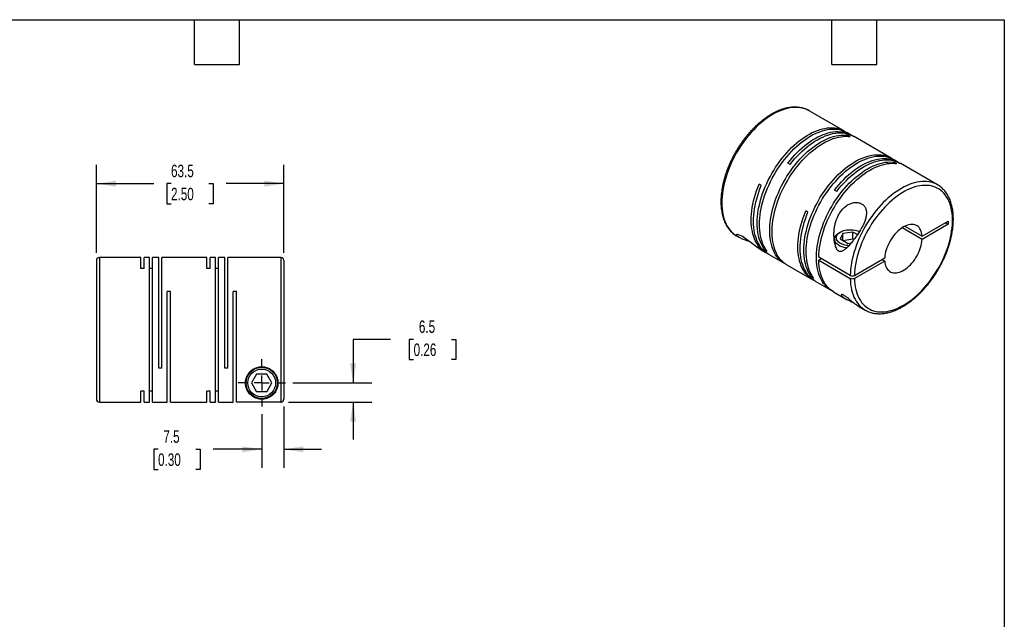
# Model space of a CAD drawing. Header units: millimetres. Extents: x 13 to 546, y 13 to 419.
# Tile 3 of 3: x 213 to 546, y 216 to 419. Entities that reach past the tile are written whole.
import ezdxf

# ---------------------------------------------------------------- set-up
doc = ezdxf.new("R2010")
doc.units = ezdxf.units.MM
doc.header["$LTSCALE"] = 2
doc.linetypes.add('SLD-Center', pattern=[19.05, 15.24, -1.27, 1.27, -1.27])
doc.linetypes.add('SLD-Solid', pattern=[0])
doc.layers.add('CENTER', color=40, linetype='SLD-Center')
doc.layers.add('DIMENSIONS', color=140, linetype='SLD-Solid', lineweight=25)
doc.layers.add('TEXT', color=140, linetype='SLD-Solid', lineweight=25)
doc.styles.add('SLDTEXTSTYLE0', font='TXT', dxfattribs={"width": 0.7})
doc.dimstyles.new('SLDDIMSTYLE0', dxfattribs={"dimtxt": 4.316016, "dimasz": 6.604, "dimexe": 0, "dimexo": 0.0625, "dimgap": 1.079004, "dimtad": 0, "dimtih": 1, "dimtoh": 1, "dimdec": 1, "dimrnd": 1e-09, "dimzin": 12, "dimdsep": 46, "dimtxsty": 'SLDTEXTSTYLE0', "dimsah": 1, "dimcen": 0.09, "dimadec": 0, "dimazin": 3, "dimtfac": 1, "dimtdec": 1, "dimtmove": 0, "dimatfit": 0, "dimfxl": 0, "dimfrac": 2, "dimtolj": 1, "dimtzin": 12, "dimarcsym": 0})
doc.dimstyles.new('SLDDIMSTYLE4', dxfattribs={"dimtxt": 4.316016, "dimasz": 6.604, "dimexe": 0, "dimexo": 0.0625, "dimgap": 1.079004, "dimtad": 0, "dimtih": 1, "dimtoh": 1, "dimdec": 1, "dimrnd": 1e-09, "dimzin": 12, "dimdsep": 46, "dimtxsty": 'SLDTEXTSTYLE0', "dimsah": 1, "dimcen": 0.09, "dimadec": 0, "dimazin": 3, "dimtfac": 1, "dimtdec": 1, "dimtofl": 0, "dimtmove": 0, "dimatfit": 3, "dimfxl": 0, "dimfrac": 2, "dimtolj": 1, "dimtzin": 12, "dimarcsym": 0})

# ---------------------------------------------------------------- blocks, each defined once
blk = doc.blocks.new('_D_5')
at = {"layer": 'DIMENSIONS'}
for p, q in [((302.11, 287.97), (302.11, 267.18)), ((294.61, 285.43), (294.61, 267.18)), ((259.48, 273.53), (258.03, 273.53)), ((258.03, 273.53), (258.03, 266.67)), ((272.3, 273.53), (273.75, 273.53)), ((273.75, 273.53), (273.75, 266.67)), ((294.61, 273.53), (278.15, 273.53)), ((302.11, 273.53), (314.81, 273.53)), ((258.03, 266.67), (259.48, 266.67)), ((273.75, 266.67), (272.3, 266.67))]:
    blk.add_line(p, q, dxfattribs=at)
for points in [[(294.61, 273.53), (288, 274.54), (288, 272.51)], [(302.11, 273.53), (308.71, 272.51), (308.71, 274.54)]]:
    blk.add_solid(points, dxfattribs=at)
at = {"layer": 'DIMENSIONS', "char_height": 4.233, "attachment_point": 1, "style": 'SLDTEXTSTYLE0'}
for s, insert in [('7.5', (261.27, 279.95)), ('0.30', (259.48, 272.13))]:
    blk.add_mtext(s, dxfattribs=dict(at, insert=insert))
blk = doc.blocks.new('_D_6')
at = {"layer": 'DIMENSIONS'}
for p, q in [((338.25, 310.77), (325.55, 310.77)), ((325.55, 310.77), (325.55, 296.01)), ((346.04, 310.77), (344.59, 310.77)), ((344.59, 310.77), (344.59, 303.91)), ((358.86, 310.77), (360.31, 310.77)), ((360.31, 310.77), (360.31, 303.91)), ((344.59, 303.91), (346.04, 303.91)), ((360.31, 303.91), (358.86, 303.91)), ((305.19, 296.01), (331.9, 296.01)), ((303.65, 289.51), (331.9, 289.51)), ((325.55, 289.51), (325.55, 276.81))]:
    blk.add_line(p, q, dxfattribs=at)
for points in [[(325.55, 296.01), (326.57, 302.61), (324.54, 302.61)], [(325.55, 289.51), (324.54, 282.91), (326.57, 282.91)]]:
    blk.add_solid(points, dxfattribs=at)
at = {"layer": 'DIMENSIONS', "char_height": 4.233, "attachment_point": 1, "style": 'SLDTEXTSTYLE0'}
for s, insert in [('6.5', (347.83, 317.19)), ('0.26', (346.04, 309.36))]:
    blk.add_mtext(s, dxfattribs=dict(at, insert=insert))
blk = doc.blocks.new('_D_7')
at = {"layer": 'DIMENSIONS'}
for p, q in [((238.61, 340.05), (238.61, 369.89)), ((302.11, 340.05), (302.11, 369.89)), ((238.61, 363.54), (258.03, 363.54)), ((263.88, 363.54), (262.43, 363.54)), ((262.43, 363.54), (262.43, 356.68)), ((276.71, 363.54), (278.16, 363.54)), ((278.16, 363.54), (278.16, 356.68)), ((302.11, 363.54), (282.55, 363.54)), ((262.43, 356.68), (263.88, 356.68)), ((278.16, 356.68), (276.71, 356.68))]:
    blk.add_line(p, q, dxfattribs=at)
for points in [[(238.61, 363.54), (245.21, 362.52), (245.21, 364.56)], [(302.11, 363.54), (295.5, 364.56), (295.5, 362.52)]]:
    blk.add_solid(points, dxfattribs=at)
at = {"layer": 'DIMENSIONS', "char_height": 4.233, "attachment_point": 1, "style": 'SLDTEXTSTYLE0'}
for s, insert in [('63.5', (263.88, 369.96)), ('2.50', (263.88, 362.14))]:
    blk.add_mtext(s, dxfattribs=dict(at, insert=insert))
blk = doc.blocks.new('SW_CENTERMARKSYMBOL_2')
at = {"layer": 'CENTER', "color": 0}
for p, q in [((0, 5.08), (0, 8.04)), ((-5.08, 0), (-8.04, 0)), ((0, 0), (-2.54, 0)), ((0, 0), (0, 2.54)), ((0, 0), (0, -2.54)), ((0, 0), (2.54, 0)), ((5.08, 0), (8.04, 0)), ((0, -5.08), (0, -8.04))]:
    blk.add_line(p, q, dxfattribs=at)

msp = doc.modelspace()

# ---------------------------------------------------------------- linework, layer by layer
for p, q in [((479.99, 388.24), (479.97, 388.25)), ((491.98, 381.32), (479.99, 388.24)), ((494.2, 380.03), (492.75, 380.87)), ((493.94, 379.47), (493.16, 379.91)), ((493.16, 379.55), (493.16, 379.91)), ((507.78, 372.2), (494.98, 379.58)), ((473.54, 370.02), (472.76, 370.46)), ((510.01, 370.91), (508.56, 371.75)), ((509.74, 370.34), (508.96, 370.79)), ((508.96, 370.42), (508.96, 370.79)), ((523.48, 363.13), (510.78, 370.46)), ((463.8, 362.95), (463.03, 363.4)), ((489.34, 360.89), (488.56, 361.34)), ((479.61, 353.83), (478.83, 354.28)), ((518.28, 345.7), (527.14, 350.81)), ((526.22, 350.28), (527.14, 349.75)), ((527.14, 350.81), (527.14, 349.75)), ((490.58, 347.14), (490.16, 346.9)), ((494.8, 347.15), (491.45, 346.64)), ((496.37, 346.25), (494.8, 347.15)), ((494.8, 344.7), (494.8, 347.15)), ((518.28, 344.64), (511.47, 348.57)), ((512.39, 349.1), (518.28, 345.7)), ((527.14, 349.75), (518.28, 344.64)), ((455.49, 345.8), (456.24, 345.37)), ((488.6, 344.73), (488.6, 343.75)), ((491.45, 346.64), (490.56, 344.71)), ((493.01, 343.29), (490.56, 344.71)), ((491.45, 344.19), (491.45, 346.64)), ((494.8, 344.7), (491.45, 344.19)), ((493.01, 343.29), (494.29, 343.49)), ((495.11, 344.52), (494.8, 344.7)), ((463.94, 340.92), (465.46, 340.05)), ((465.04, 341.01), (465.36, 341.19)), ((465.82, 340.56), (465.04, 341.01)), ((238.61, 337.51), (238.61, 290.51)), ((253.71, 338.51), (239.61, 338.51)), ((239.61, 338.51), (239.61, 289.51)), ((253.71, 334.77), (253.71, 338.51)), ((256.56, 338.51), (254.81, 338.51)), ((254.81, 334.77), (254.81, 338.51)), ((256.56, 289.51), (256.56, 338.51)), ((259.71, 338.51), (257.66, 338.51)), ((257.66, 289.51), (257.66, 338.51)), ((259.71, 301.01), (259.71, 338.51)), ((276.06, 338.51), (260.81, 338.51)), ((260.81, 301.01), (260.81, 338.51)), ((276.06, 334.77), (276.06, 338.51)), ((278.91, 338.51), (277.16, 338.51)), ((277.16, 334.77), (277.16, 338.51)), ((278.91, 289.51), (278.91, 338.51)), ((282.06, 338.51), (280.01, 338.51)), ((280.01, 289.51), (280.01, 338.51)), ((282.06, 301.01), (282.06, 338.51)), ((301.11, 338.51), (283.16, 338.51)), ((283.16, 301.01), (283.16, 338.51)), ((301.11, 338.51), (301.11, 289.51)), ((302.11, 337.51), (302.11, 290.51)), ((466.24, 339.6), (471.72, 336.43)), ((493.91, 332.45), (483.23, 338.61)), ((484.15, 338.08), (483.23, 337.55)), ((483.23, 337.55), (493.91, 331.39)), ((495.32, 332.45), (505.59, 338.37)), ((505.59, 337.31), (495.32, 331.39)), ((504.67, 337.84), (505.59, 337.31)), ((254.81, 334.77), (253.71, 334.77)), ((257.66, 334.77), (256.56, 334.77)), ((277.16, 334.77), (276.06, 334.77)), ((280.01, 334.77), (278.91, 334.77)), ((472.5, 335.98), (481.27, 330.92)), ((480.85, 331.89), (481.16, 332.07)), ((481.62, 331.44), (480.85, 331.89)), ((482.04, 330.47), (487.52, 327.31)), ((263.66, 327.01), (262.56, 327.01)), ((262.56, 289.51), (262.56, 327.01)), ((263.66, 289.51), (263.66, 327.01)), ((286.01, 327.01), (284.91, 327.01)), ((284.91, 289.51), (284.91, 327.01)), ((286.01, 289.51), (286.01, 327.01)), ((488.3, 326.86), (492.32, 324.54)), ((496.45, 322.16), (498.98, 320.7)), ((498.98, 320.7), (499.01, 320.68)), ((260.81, 301.01), (259.71, 301.01)), ((283.16, 301.01), (282.06, 301.01)), ((292.87, 299.01), (291.14, 296.01)), ((296.34, 299.01), (292.87, 299.01)), ((298.07, 296.01), (296.34, 299.01)), ((291.14, 296.01), (292.87, 293.01)), ((296.34, 293.01), (298.07, 296.01)), ((254.81, 293.24), (253.71, 293.24)), ((253.71, 289.51), (253.71, 293.24)), ((254.81, 289.51), (254.81, 293.24)), ((257.66, 293.24), (256.56, 293.24)), ((277.16, 293.24), (276.06, 293.24)), ((276.06, 289.51), (276.06, 293.24)), ((277.16, 289.51), (277.16, 293.24)), ((280.01, 293.24), (278.91, 293.24)), ((296.34, 293.01), (292.87, 293.01)), ((239.61, 289.51), (253.71, 289.51)), ((254.81, 289.51), (256.56, 289.51)), ((257.66, 289.51), (262.56, 289.51)), ((263.66, 289.51), (276.06, 289.51)), ((277.16, 289.51), (278.91, 289.51)), ((280.01, 289.51), (284.91, 289.51)), ((301.11, 289.51), (286.01, 289.51))]:
    msp.add_line(p, q)
at = {"flags": 128}
for points in [[(479.97, 388.25), (479.51, 388.5), (478.84, 388.79), (478.14, 389.02), (477.41, 389.2), (476.66, 389.32), (475.88, 389.38), (475.08, 389.38), (474.27, 389.32), (473.43, 389.2), (472.58, 389.02), (471.72, 388.79), (470.85, 388.49), (469.96, 388.14), (469.08, 387.74), (468.19, 387.28), (467.29, 386.76), (466.4, 386.19), (465.52, 385.58), (464.64, 384.91), (463.76, 384.19), (462.9, 383.43), (462.05, 382.63), (461.22, 381.78), (460.4, 380.9), (459.6, 379.98), (458.82, 379.02), (458.07, 378.04), (457.34, 377.02), (456.65, 375.98), (455.98, 374.91), (455.34, 373.82), (454.73, 372.72), (454.16, 371.6), (453.62, 370.47), (453.13, 369.32), (452.67, 368.18), (452.25, 367.02), (451.87, 365.87), (451.53, 364.73), (451.24, 363.58), (450.99, 362.45), (450.78, 361.33), (450.62, 360.22), (450.51, 359.14), (450.44, 358.07), (450.42, 357.03), (450.44, 356.01), (450.51, 355.02), (450.62, 354.07), (450.78, 353.15), (450.99, 352.26), (451.23, 351.42), (451.53, 350.61), (451.86, 349.85), (452.24, 349.14), (452.66, 348.47), (453.12, 347.85), (453.62, 347.28), (454.15, 346.77), (454.72, 346.31), (455.33, 345.9), (455.49, 345.8)], [(465.04, 341.01), (464.59, 341.63), (464.18, 342.3), (463.81, 343.02), (463.48, 343.78), (463.19, 344.59), (462.95, 345.44), (462.75, 346.32), (462.59, 347.25), (462.48, 348.2), (462.42, 349.19), (462.4, 350.21), (462.43, 351.25), (462.5, 352.31), (462.62, 353.4), (462.78, 354.5), (462.99, 355.62), (463.25, 356.75), (463.54, 357.89), (463.88, 359.03), (464.26, 360.18), (464.68, 361.33), (465.14, 362.47), (465.64, 363.61), (466.17, 364.74), (466.75, 365.86), (467.35, 366.96), (467.99, 368.04), (468.66, 369.1), (469.36, 370.14), (470.08, 371.15), (470.83, 372.14), (471.61, 373.09), (472.41, 374.01), (473.22, 374.89), (474.05, 375.73), (474.9, 376.53), (475.76, 377.28), (476.63, 378), (477.51, 378.66), (478.39, 379.28), (479.28, 379.84), (480.17, 380.36), (481.06, 380.82), (481.94, 381.22), (482.82, 381.57), (483.69, 381.86), (484.55, 382.1), (485.4, 382.28), (486.23, 382.4), (487.05, 382.46), (487.84, 382.46), (488.62, 382.4), (489.37, 382.29), (490.09, 382.11), (490.79, 381.88), (491.46, 381.59), (492.1, 381.24), (492.36, 381.08)], [(465.82, 340.56), (465.37, 341.18), (464.96, 341.85), (464.58, 342.57), (464.25, 343.34), (463.97, 344.14), (463.72, 344.99), (463.53, 345.87), (463.37, 346.8), (463.26, 347.75), (463.2, 348.74), (463.18, 349.76), (463.21, 350.8), (463.28, 351.86), (463.4, 352.95), (463.56, 354.05), (463.77, 355.17), (464.02, 356.3), (464.32, 357.44), (464.66, 358.59), (465.04, 359.73), (465.46, 360.88), (465.92, 362.02), (466.42, 363.16), (466.95, 364.29), (467.52, 365.41), (468.13, 366.51), (468.77, 367.59), (469.44, 368.65), (470.14, 369.69), (470.86, 370.71), (471.61, 371.69), (472.39, 372.64), (473.18, 373.56), (474, 374.44), (474.83, 375.28), (475.68, 376.08), (476.54, 376.84), (477.41, 377.55), (478.29, 378.21), (479.17, 378.83), (480.06, 379.39), (480.95, 379.91), (481.84, 380.37), (482.72, 380.77), (483.6, 381.12), (484.47, 381.41), (485.33, 381.65), (486.18, 381.83), (487.01, 381.95), (487.82, 382.01), (488.62, 382.01), (489.4, 381.95), (490.15, 381.84), (490.87, 381.66), (491.57, 381.43), (492.24, 381.14), (492.75, 380.87)], [(472.76, 370.46), (473.53, 371.43), (474.31, 372.36), (475.12, 373.26), (475.95, 374.11), (476.79, 374.93), (477.64, 375.7), (478.51, 376.43), (479.39, 377.12), (480.27, 377.75), (481.16, 378.34), (482.05, 378.87), (482.93, 379.35), (483.82, 379.78), (484.7, 380.15), (485.57, 380.47), (486.44, 380.73), (487.29, 380.93), (488.13, 381.07), (488.95, 381.16), (489.76, 381.18), (490.54, 381.15), (491.3, 381.05), (492.04, 380.9), (492.75, 380.69), (493.43, 380.43), (494.08, 380.1), (494.59, 379.8)], [(473.54, 370.02), (474.3, 370.98), (475.09, 371.91), (475.9, 372.81), (476.73, 373.66), (477.57, 374.48), (478.42, 375.25), (479.29, 375.98), (480.16, 376.67), (481.05, 377.3), (481.93, 377.89), (482.82, 378.42), (483.71, 378.9), (484.6, 379.33), (485.48, 379.7), (486.35, 380.02), (487.22, 380.28), (488.07, 380.48), (488.91, 380.62), (489.73, 380.71), (490.53, 380.73), (491.32, 380.7), (492.08, 380.61), (492.81, 380.45), (493.52, 380.24), (494.2, 379.98), (494.86, 379.65), (494.98, 379.58)], [(472.11, 336.22), (471.84, 336.36), (471.23, 336.74), (470.64, 337.18), (470.09, 337.67), (469.58, 338.21), (469.1, 338.8), (468.66, 339.44), (468.27, 340.13), (467.91, 340.87), (467.6, 341.65), (467.33, 342.47), (467.1, 343.34), (466.92, 344.24), (466.79, 345.17), (466.7, 346.14), (466.65, 347.14), (466.65, 348.17), (466.7, 349.22), (466.79, 350.29), (466.92, 351.39), (467.1, 352.5), (467.33, 353.62), (467.6, 354.75), (467.91, 355.89), (468.27, 357.04), (468.66, 358.19), (469.1, 359.34), (469.58, 360.48), (470.09, 361.61), (470.64, 362.74), (471.23, 363.85), (471.84, 364.94), (472.49, 366.02), (473.18, 367.07), (473.89, 368.1), (474.62, 369.1), (475.38, 370.07), (476.17, 371.01), (476.97, 371.91), (477.79, 372.78), (478.63, 373.6), (479.48, 374.38), (480.35, 375.12), (481.22, 375.82), (482.1, 376.46), (482.99, 377.06), (483.88, 377.6), (484.77, 378.1), (485.65, 378.53), (486.54, 378.92), (487.41, 379.24), (488.28, 379.52), (489.13, 379.73), (489.97, 379.88), (490.8, 379.98), (491.61, 380.02), (492.4, 380), (493.16, 379.91)], [(472.5, 335.98), (472, 336.29), (471.42, 336.73), (470.87, 337.22), (470.35, 337.76), (469.88, 338.35), (469.44, 338.99), (469.05, 339.68), (468.69, 340.42), (468.38, 341.2), (468.11, 342.02), (467.88, 342.89), (467.7, 343.79), (467.56, 344.72), (467.47, 345.69), (467.43, 346.69), (467.43, 347.72), (467.47, 348.77), (467.56, 349.84), (467.7, 350.94), (467.88, 352.05), (468.11, 353.17), (468.38, 354.3), (468.69, 355.45), (469.05, 356.59), (469.44, 357.74), (469.88, 358.89), (470.35, 360.03), (470.87, 361.16), (471.42, 362.29), (472, 363.4), (472.62, 364.49), (473.27, 365.57), (473.95, 366.62), (474.66, 367.65), (475.4, 368.65), (476.16, 369.62), (476.94, 370.56), (477.75, 371.46), (478.57, 372.33), (479.41, 373.15), (480.26, 373.94), (481.12, 374.67), (482, 375.37), (482.88, 376.01), (483.77, 376.61), (484.65, 377.15), (485.54, 377.65), (486.43, 378.08), (487.31, 378.47), (488.19, 378.8), (489.06, 379.07), (489.91, 379.28), (490.75, 379.43), (491.58, 379.53), (492.39, 379.57), (493.17, 379.55), (493.94, 379.47)], [(480.85, 331.89), (480.39, 332.51), (479.98, 333.18), (479.61, 333.9), (479.28, 334.66), (478.99, 335.47), (478.75, 336.31), (478.55, 337.2), (478.4, 338.12), (478.29, 339.08), (478.22, 340.07), (478.21, 341.08), (478.23, 342.12), (478.31, 343.19), (478.43, 344.28), (478.59, 345.38), (478.8, 346.5), (479.05, 347.63), (479.34, 348.77), (479.68, 349.91), (480.06, 351.06), (480.48, 352.21), (480.94, 353.35), (481.44, 354.49), (481.98, 355.62), (482.55, 356.73), (483.16, 357.83), (483.79, 358.92), (484.46, 359.98), (485.16, 361.02), (485.89, 362.03), (486.64, 363.01), (487.41, 363.97), (488.21, 364.88), (489.02, 365.76), (489.86, 366.6), (490.7, 367.4), (491.56, 368.16), (492.43, 368.87), (493.31, 369.54), (494.2, 370.15), (495.09, 370.72), (495.97, 371.23), (496.86, 371.69), (497.75, 372.1), (498.63, 372.45), (499.5, 372.74), (500.36, 372.98), (501.2, 373.15), (502.04, 373.27), (502.85, 373.33), (503.65, 373.34), (504.42, 373.28), (505.17, 373.16), (505.9, 372.99), (506.6, 372.76), (507.27, 372.47), (507.9, 372.12), (508.16, 371.96)], [(481.62, 331.44), (481.17, 332.06), (480.76, 332.73), (480.39, 333.45), (480.06, 334.21), (479.77, 335.02), (479.53, 335.87), (479.33, 336.75), (479.17, 337.67), (479.07, 338.63), (479, 339.62), (478.98, 340.63), (479.01, 341.68), (479.08, 342.74), (479.2, 343.83), (479.37, 344.93), (479.57, 346.05), (479.83, 347.18), (480.12, 348.32), (480.46, 349.46), (480.84, 350.61), (481.26, 351.76), (481.72, 352.9), (482.22, 354.04), (482.76, 355.17), (483.33, 356.28), (483.93, 357.39), (484.57, 358.47), (485.24, 359.53), (485.94, 360.57), (486.67, 361.58), (487.42, 362.56), (488.19, 363.52), (488.99, 364.43), (489.8, 365.31), (490.63, 366.16), (491.48, 366.96), (492.34, 367.71), (493.21, 368.42), (494.09, 369.09), (494.98, 369.7), (495.86, 370.27), (496.75, 370.78), (497.64, 371.24), (498.52, 371.65), (499.4, 372), (500.27, 372.29), (501.13, 372.53), (501.98, 372.71), (502.81, 372.82), (503.63, 372.89), (504.42, 372.89), (505.2, 372.83), (505.95, 372.71), (506.68, 372.54), (507.37, 372.31), (508.04, 372.02), (508.56, 371.75)], [(487.92, 327.1), (487.65, 327.24), (487.03, 327.62), (486.44, 328.05), (485.89, 328.54), (485.38, 329.08), (484.9, 329.68), (484.47, 330.32), (484.07, 331.01), (483.72, 331.75), (483.4, 332.53), (483.13, 333.35), (482.91, 334.21), (482.73, 335.11), (482.59, 336.05), (482.5, 337.02), (482.45, 338.02), (482.45, 339.04), (482.5, 340.1), (482.59, 341.17), (482.73, 342.26), (482.91, 343.37), (483.13, 344.5), (483.4, 345.63), (483.72, 346.77), (484.07, 347.92), (484.47, 349.07), (484.9, 350.21), (485.38, 351.35), (485.89, 352.49), (486.44, 353.61), (487.03, 354.72), (487.65, 355.82), (488.3, 356.89), (488.98, 357.95), (489.69, 358.97), (490.43, 359.98), (491.19, 360.95), (491.97, 361.88), (492.77, 362.79), (493.6, 363.65), (494.43, 364.48), (495.29, 365.26), (496.15, 366), (497.02, 366.69), (497.91, 367.34), (498.79, 367.94), (499.68, 368.48), (500.57, 368.97), (501.46, 369.41), (502.34, 369.79), (503.21, 370.12), (504.08, 370.39), (504.94, 370.6), (505.78, 370.76), (506.6, 370.86), (507.41, 370.89), (508.2, 370.87), (508.96, 370.79)], [(483.23, 338.61), (483.28, 339.66), (483.37, 340.74), (483.51, 341.83), (483.69, 342.94), (483.92, 344.06), (484.19, 345.2), (484.5, 346.34), (484.85, 347.48), (485.25, 348.63), (485.69, 349.78), (486.16, 350.92), (486.68, 352.05), (487.23, 353.18), (487.81, 354.29), (488.43, 355.38), (489.08, 356.45), (489.76, 357.51), (490.47, 358.54), (491.21, 359.54), (491.97, 360.51), (492.75, 361.44), (493.56, 362.34), (494.38, 363.21), (495.22, 364.03), (496.07, 364.82), (496.93, 365.56), (497.81, 366.25), (498.69, 366.89), (499.57, 367.49), (500.46, 368.03), (501.35, 368.53), (502.24, 368.96), (503.12, 369.35), (504, 369.67), (504.86, 369.94), (505.72, 370.16), (506.56, 370.31), (507.38, 370.41), (508.19, 370.44), (508.98, 370.42), (509.74, 370.34)], [(488.56, 361.34), (489.33, 362.31), (490.12, 363.24), (490.93, 364.13), (491.75, 364.99), (492.59, 365.81), (493.45, 366.58), (494.32, 367.31), (495.19, 367.99), (496.07, 368.63), (496.96, 369.22), (497.85, 369.75), (498.74, 370.23), (499.62, 370.66), (500.5, 371.03), (501.38, 371.35), (502.24, 371.6), (503.1, 371.8), (503.93, 371.95), (504.76, 372.03), (505.56, 372.06), (506.34, 372.02), (507.1, 371.93), (507.84, 371.78), (508.55, 371.57), (509.23, 371.3), (509.88, 370.98), (510.39, 370.67)], [(489.34, 360.89), (490.11, 361.86), (490.9, 362.79), (491.7, 363.68), (492.53, 364.54), (493.37, 365.36), (494.23, 366.13), (495.09, 366.86), (495.97, 367.55), (496.85, 368.18), (497.74, 368.77), (498.63, 369.3), (499.52, 369.78), (500.4, 370.21), (501.28, 370.58), (502.16, 370.9), (503.02, 371.15), (503.87, 371.36), (504.71, 371.5), (505.53, 371.58), (506.34, 371.61), (507.12, 371.57), (507.88, 371.48), (508.62, 371.33), (509.33, 371.12), (510.01, 370.85), (510.66, 370.53), (510.78, 370.46)], [(523.49, 363.13), (523.32, 363.22), (522.67, 363.54), (521.98, 363.81), (521.27, 364.01), (520.53, 364.16), (519.76, 364.25), (518.98, 364.28), (518.17, 364.25), (517.34, 364.16), (516.5, 364.02), (515.65, 363.81), (514.78, 363.54), (513.9, 363.22), (513.02, 362.85), (512.13, 362.41), (511.23, 361.92), (510.34, 361.38), (509.45, 360.79), (508.57, 360.15), (507.69, 359.46), (506.82, 358.72), (505.97, 357.94), (505.12, 357.11), (504.3, 356.25), (503.49, 355.35), (502.7, 354.41), (501.94, 353.44), (501.2, 352.44), (500.48, 351.41), (499.8, 350.35), (499.14, 349.27), (498.52, 348.18), (497.93, 347.06), (497.38, 345.94), (496.86, 344.8), (496.38, 343.65), (495.94, 342.5), (495.54, 341.35), (495.18, 340.2), (494.87, 339.06), (494.6, 337.92), (494.37, 336.79), (494.19, 335.68), (494.05, 334.58), (493.96, 333.5), (493.91, 332.45)], [(465.86, 339.83), (465.33, 340.12), (464.72, 340.53), (464.15, 340.98), (463.62, 341.49), (463.12, 342.06), (462.66, 342.67), (462.24, 343.33), (461.86, 344.04), (461.52, 344.79), (461.23, 345.59), (460.98, 346.43), (460.77, 347.31), (460.61, 348.22), (460.49, 349.17), (460.41, 350.15), (460.39, 351.16), (460.41, 352.2), (460.47, 353.26), (460.58, 354.34), (460.73, 355.44), (460.93, 356.56), (461.17, 357.68), (461.46, 358.82), (461.79, 359.96), (462.16, 361.11), (462.57, 362.26), (463.03, 363.4)], [(466.24, 339.6), (466.11, 339.67), (465.51, 340.07), (464.94, 340.53), (464.4, 341.04), (463.9, 341.6), (463.44, 342.21), (463.02, 342.87), (462.64, 343.58), (462.3, 344.34), (462.01, 345.14), (461.76, 345.97), (461.55, 346.85), (461.38, 347.77), (461.27, 348.72), (461.19, 349.7), (461.16, 350.71), (461.18, 351.75), (461.25, 352.81), (461.36, 353.89), (461.51, 354.99), (461.71, 356.1), (461.95, 357.23), (462.24, 358.37), (462.57, 359.51), (462.94, 360.66), (463.35, 361.81), (463.8, 362.95)], [(495.32, 331.39), (495.37, 330.41), (495.46, 329.47), (495.6, 328.55), (495.78, 327.68), (496.01, 326.84), (496.28, 326.04), (496.59, 325.28), (496.95, 324.57), (497.34, 323.9), (497.78, 323.29), (498.25, 322.72), (498.76, 322.2), (499.31, 321.74), (499.89, 321.33), (500.51, 320.98), (501.16, 320.68), (501.83, 320.44), (502.54, 320.26), (503.27, 320.13), (504.02, 320.07), (504.8, 320.06), (505.59, 320.11), (506.4, 320.22), (507.23, 320.39), (508.07, 320.61), (508.92, 320.9), (509.78, 321.24), (510.64, 321.63), (511.51, 322.08), (512.38, 322.58), (513.25, 323.14), (514.12, 323.74), (514.97, 324.4), (515.82, 325.1), (516.66, 325.84), (517.49, 326.63), (518.3, 327.46), (519.1, 328.33), (519.87, 329.23), (520.62, 330.17), (521.35, 331.13), (522.06, 332.13), (522.73, 333.15), (523.38, 334.2), (523.99, 335.26), (524.57, 336.35), (525.12, 337.44), (525.63, 338.55), (526.11, 339.67), (526.54, 340.79), (526.93, 341.91), (527.29, 343.03), (527.6, 344.15), (527.87, 345.26), (528.09, 346.36), (528.27, 347.44), (528.41, 348.51), (528.5, 349.57), (528.55, 350.59), (528.55, 351.6), (528.5, 352.57), (528.41, 353.52), (528.27, 354.43), (528.09, 355.31), (527.87, 356.15), (527.6, 356.95), (527.29, 357.71), (526.93, 358.42), (526.54, 359.09), (526.11, 359.71), (525.63, 360.28), (525.12, 360.8), (524.57, 361.26), (523.99, 361.67), (523.38, 362.03), (522.73, 362.33), (522.06, 362.57), (521.35, 362.75), (520.62, 362.88), (519.87, 362.95), (519.1, 362.96), (518.3, 362.91), (517.49, 362.8), (516.66, 362.63), (515.82, 362.41), (514.97, 362.13), (514.12, 361.79), (513.25, 361.39), (512.38, 360.95), (511.51, 360.45), (510.64, 359.89), (509.78, 359.29), (508.92, 358.64), (508.07, 357.94), (507.23, 357.19), (506.4, 356.41), (505.59, 355.58), (504.8, 354.71), (504.02, 353.81), (503.27, 352.87), (502.54, 351.91), (501.83, 350.91), (501.16, 349.89), (500.51, 348.84), (499.89, 347.78), (499.31, 346.7), (498.76, 345.6), (498.25, 344.5), (497.78, 343.38), (497.34, 342.26), (496.95, 341.14), (496.59, 340.02), (496.28, 338.9), (496.01, 337.79), (495.78, 336.69), (495.6, 335.6), (495.46, 334.53), (495.37, 333.48), (495.32, 332.45)], [(481.66, 330.71), (481.14, 331), (480.53, 331.4), (479.96, 331.85), (479.43, 332.36), (478.93, 332.93), (478.47, 333.54), (478.05, 334.2), (477.67, 334.91), (477.33, 335.66), (477.03, 336.46), (476.78, 337.3), (476.57, 338.18), (476.41, 339.09), (476.29, 340.04), (476.22, 341.02), (476.19, 342.03), (476.21, 343.07), (476.27, 344.13), (476.38, 345.21), (476.54, 346.31), (476.73, 347.43), (476.98, 348.56), (477.26, 349.69), (477.59, 350.84), (477.97, 351.99), (478.38, 353.13), (478.83, 354.28)], [(482.04, 330.47), (481.92, 330.55), (481.31, 330.95), (480.74, 331.41), (480.21, 331.92), (479.71, 332.48), (479.25, 333.09), (478.83, 333.75), (478.45, 334.46), (478.11, 335.21), (477.81, 336.01), (477.56, 336.85), (477.35, 337.73), (477.19, 338.64), (477.07, 339.59), (477, 340.57), (476.97, 341.58), (476.99, 342.62), (477.05, 343.68), (477.16, 344.76), (477.31, 345.86), (477.51, 346.98), (477.76, 348.11), (478.04, 349.25), (478.37, 350.39), (478.74, 351.54), (479.16, 352.68), (479.61, 353.83)], [(492.69, 341.75), (492.25, 341.83), (491.71, 341.95), (491.19, 342.1), (490.71, 342.29), (490.26, 342.51), (489.86, 342.76), (489.51, 343.02), (489.21, 343.31), (488.97, 343.62), (488.78, 343.94), (488.66, 344.27), (488.61, 344.61), (488.62, 344.94), (488.69, 345.28), (488.82, 345.61), (489.02, 345.92), (489.28, 346.23), (489.59, 346.51), (489.96, 346.77), (490.16, 346.9)], [(493.46, 342.52), (493.14, 342.55), (492.6, 342.62), (492.07, 342.72), (491.57, 342.87), (491.11, 343.04), (490.68, 343.25), (490.3, 343.48), (489.97, 343.74), (489.69, 344.02), (489.47, 344.32), (489.32, 344.62), (489.23, 344.94), (489.2, 345.26), (489.25, 345.58), (489.35, 345.9), (489.52, 346.21), (489.75, 346.5), (490.04, 346.77), (490.39, 347.02), (490.78, 347.25), (491.22, 347.45), (491.7, 347.62), (492.2, 347.75), (492.73, 347.85), (493.28, 347.91), (493.83, 347.94), (494.39, 347.92), (494.94, 347.87), (495.47, 347.78), (495.99, 347.65), (496.47, 347.5), (496.92, 347.3), (497.03, 347.25)], [(518.28, 345.7), (518.22, 346.29), (518.11, 346.84), (517.96, 347.36), (517.76, 347.83), (517.52, 348.26), (517.24, 348.63), (516.92, 348.96), (516.56, 349.22), (516.17, 349.44), (515.75, 349.59), (515.3, 349.69), (514.82, 349.72), (514.33, 349.7), (513.81, 349.61), (513.29, 349.47), (512.75, 349.27), (512.21, 349.01), (511.66, 348.69), (511.12, 348.32), (510.58, 347.91), (510.06, 347.44), (509.54, 346.94), (509.05, 346.39), (508.57, 345.81), (508.12, 345.19), (507.7, 344.55), (507.31, 343.89), (506.95, 343.2), (506.63, 342.51), (506.35, 341.81), (506.11, 341.11), (505.91, 340.41), (505.76, 339.71), (505.65, 339.03), (505.59, 338.37)], [(463.94, 340.93), (463.85, 340.98), (463.39, 341.26), (462.92, 341.58), (462.28, 342.04), (461.58, 342.57), (460.95, 343.06), (460.27, 343.59), (459.63, 344.07), (458.98, 344.55), (458.35, 344.98), (457.74, 345.38), (457.15, 345.72), (456.61, 345.99), (456.12, 346.18), (455.74, 346.28), (455.49, 346.28), (455.38, 346.2), (455.4, 346.04), (455.6, 345.81), (456.05, 345.49), (456.7, 345.13), (456.7, 345.13)], [(505.59, 337.31), (505.65, 336.72), (505.76, 336.17), (505.91, 335.65), (506.11, 335.18), (506.35, 334.76), (506.63, 334.38), (506.95, 334.06), (507.31, 333.79), (507.7, 333.58), (508.12, 333.42), (508.57, 333.33), (509.05, 333.29), (509.54, 333.32), (510.06, 333.4), (510.58, 333.55), (511.12, 333.75), (511.66, 334.01), (512.21, 334.32), (512.75, 334.69), (513.29, 335.11), (513.81, 335.57), (514.33, 336.08), (514.82, 336.62), (515.3, 337.21), (515.75, 337.82), (516.17, 338.46), (516.56, 339.13), (516.92, 339.81), (517.24, 340.5), (517.52, 341.2), (517.76, 341.91), (517.96, 342.61), (518.11, 343.3), (518.22, 343.98), (518.28, 344.64)], [(488.3, 326.86), (487.81, 327.17), (487.23, 327.6), (486.68, 328.09), (486.16, 328.63), (485.69, 329.22), (485.25, 329.86), (484.85, 330.55), (484.5, 331.29), (484.19, 332.07), (483.92, 332.89), (483.69, 333.75), (483.51, 334.65), (483.37, 335.58), (483.28, 336.55), (483.23, 337.55)], [(493.91, 331.39), (493.96, 330.39), (494.05, 329.41), (494.19, 328.48), (494.37, 327.57), (494.6, 326.71), (494.87, 325.89), (495.18, 325.1), (495.54, 324.37), (495.94, 323.68), (496.38, 323.03), (496.86, 322.44), (497.38, 321.9), (497.93, 321.41), (498.52, 320.98), (498.98, 320.7)]]:
    msp.add_lwpolyline(points, dxfattribs=at)
for radius in [5.3, 4.7]:
    msp.add_circle((294.61, 296.01), radius)
for centre, start, end in [((239.61, 337.51), 90, 180), ((301.11, 337.51), 0, 90), ((239.61, 290.51), 180, 270)]:
    msp.add_arc(centre, 1, start, end)
for points, knots in [([(479.97, 388.25), (479.95, 388.26), (479.74, 388.39), (479.29, 388.61), (478.63, 388.89), (477.94, 389.11), (477.23, 389.28), (476.49, 389.4), (475.73, 389.47), (474.96, 389.48), (474.16, 389.44), (473.36, 389.34), (472.53, 389.19), (471.7, 388.99), (470.85, 388.73), (470, 388.42), (469.15, 388.06), (468.29, 387.65), (467.43, 387.19), (466.57, 386.68), (465.72, 386.12), (464.87, 385.52), (464.03, 384.88), (463.19, 384.19), (462.37, 383.47), (461.57, 382.7), (460.77, 381.9), (460, 381.06), (459.24, 380.19), (458.5, 379.29), (457.79, 378.36), (457.09, 377.4), (456.43, 376.42), (455.79, 375.42), (455.17, 374.4), (454.59, 373.36), (454.04, 372.31), (453.52, 371.24), (453.03, 370.17), (452.58, 369.08), (452.16, 368), (451.78, 366.91), (451.43, 365.82), (451.13, 364.73), (450.86, 363.64), (450.63, 362.57), (450.45, 361.5), (450.3, 360.45), (450.2, 359.41), (450.14, 358.39), (450.12, 357.39), (450.14, 356.41), (450.2, 355.45), (450.31, 354.52), (450.46, 353.62), (450.66, 352.75), (450.89, 351.91), (451.17, 351.11), (451.49, 350.35), (451.85, 349.63), (452.25, 348.95), (452.68, 348.32), (453.16, 347.73), (453.66, 347.19), (454.2, 346.69), (454.78, 346.25), (455.22, 345.95), (455.48, 345.81), (455.53, 345.79)], [0, 0, 0, 0, 0.001139, 0.016197, 0.031253, 0.046327, 0.06144, 0.076609, 0.091845, 0.107154, 0.122539, 0.137994, 0.153513, 0.169085, 0.1847, 0.200349, 0.21602, 0.231706, 0.247401, 0.263098, 0.278793, 0.294484, 0.310168, 0.325846, 0.341516, 0.357179, 0.372835, 0.388484, 0.404127, 0.419765, 0.435398, 0.451027, 0.466653, 0.482278, 0.497901, 0.513524, 0.529147, 0.544772, 0.560399, 0.57603, 0.591664, 0.607303, 0.622948, 0.6386, 0.654259, 0.669926, 0.685602, 0.701287, 0.716981, 0.732684, 0.748395, 0.764112, 0.779834, 0.795557, 0.811273, 0.826978, 0.842663, 0.858317, 0.87393, 0.889491, 0.904988, 0.920413, 0.93576, 0.951029, 0.966225, 0.981358, 0.996445, 1, 1, 1, 1]), ([(499.02, 320.68), (499.18, 320.59), (499.55, 320.38), (500.17, 320.11), (500.85, 319.88), (501.56, 319.69), (502.29, 319.56), (503.04, 319.48), (503.81, 319.45), (504.6, 319.48), (505.4, 319.56), (506.22, 319.7), (507.05, 319.89), (507.9, 320.13), (508.75, 320.43), (509.6, 320.77), (510.46, 321.17), (511.32, 321.62), (512.18, 322.12), (513.03, 322.66), (513.88, 323.25), (514.73, 323.89), (515.56, 324.56), (516.38, 325.28), (517.2, 326.03), (517.99, 326.83), (518.77, 327.66), (519.54, 328.52), (520.28, 329.41), (521, 330.33), (521.7, 331.28), (522.37, 332.26), (523.02, 333.25), (523.64, 334.27), (524.23, 335.3), (524.79, 336.35), (525.32, 337.42), (525.82, 338.49), (526.28, 339.57), (526.71, 340.66), (527.1, 341.75), (527.45, 342.84), (527.77, 343.93), (528.04, 345.01), (528.28, 346.09), (528.48, 347.16), (528.63, 348.22), (528.75, 349.26), (528.82, 350.29), (528.85, 351.29), (528.84, 352.28), (528.78, 353.24), (528.69, 354.18), (528.55, 355.09), (528.36, 355.97), (528.14, 356.81), (527.87, 357.62), (527.56, 358.39), (527.21, 359.12), (526.83, 359.81), (526.4, 360.46), (525.94, 361.06), (525.44, 361.61), (524.91, 362.12), (524.34, 362.57), (523.87, 362.91), (523.57, 363.07), (523.49, 363.12)], [0, 0, 0, 0, 0.011897, 0.026977, 0.042069, 0.057194, 0.072372, 0.087614, 0.102929, 0.118319, 0.133781, 0.149309, 0.164894, 0.180524, 0.19619, 0.211881, 0.22759, 0.243308, 0.25903, 0.274751, 0.290469, 0.30618, 0.321885, 0.337582, 0.353272, 0.368955, 0.384631, 0.4003, 0.415964, 0.431624, 0.447279, 0.462931, 0.478581, 0.494229, 0.509878, 0.525526, 0.541176, 0.556827, 0.572482, 0.58814, 0.603803, 0.619471, 0.635146, 0.650829, 0.666519, 0.682218, 0.697925, 0.713642, 0.729368, 0.745102, 0.760844, 0.77659, 0.792338, 0.808082, 0.823816, 0.839532, 0.85522, 0.87087, 0.886471, 0.90201, 0.917479, 0.932871, 0.948184, 0.963422, 0.978595, 0.993716, 1, 1, 1, 1]), ([(497.79, 348.55), (498.03, 348.97), (498.25, 349.41), (498.64, 350.29), (498.82, 350.74), (499.12, 351.63), (499.23, 352.07), (499.39, 352.97), (499.42, 353.4), (499.39, 354.04), (499.36, 354.25), (499.29, 354.65), (499.23, 354.84), (499.1, 355.21), (499.02, 355.39), (498.82, 355.72), (498.71, 355.88), (498.33, 356.31), (498.02, 356.56), (497.49, 356.83), (497.3, 356.91), (496.91, 357.03), (496.7, 357.08), (496.28, 357.14), (496.07, 357.16), (495.63, 357.15), (495.41, 357.14), (494.73, 357.04), (494.29, 356.91), (493.64, 356.64), (493.42, 356.53), (493.01, 356.3), (492.81, 356.18), (492.42, 355.9), (492.23, 355.76), (491.86, 355.44), (491.69, 355.28), (491.18, 354.76), (490.88, 354.39), (490.33, 353.6), (490.08, 353.18), (489.42, 351.88), (489.1, 350.98), (488.75, 349.57), (488.65, 349.09), (488.51, 348.14), (488.46, 347.67), (488.4, 346.71), (488.4, 346.23), (488.42, 345.27), (488.46, 344.79), (488.58, 343.83), (488.66, 343.35), (488.84, 342.65), (488.9, 342.42), (489.06, 341.97), (489.15, 341.74), (489.31, 341.43), (489.37, 341.33), (489.5, 341.13), (489.56, 341.04), (489.78, 340.79), (489.95, 340.65), (490.22, 340.54), (490.31, 340.51), (490.49, 340.49), (490.57, 340.48), (490.84, 340.51), (491.01, 340.56), (491.5, 340.77), (491.81, 340.99), (492.4, 341.47), (492.69, 341.74), (493.55, 342.61), (494.1, 343.24), (494.93, 344.27), (495.2, 344.62), (495.75, 345.36), (496.02, 345.73), (496.82, 346.89), (497.32, 347.69), (497.79, 348.55)], [0, 0, 0, 0, 0.03125, 0.03125, 0.0625, 0.0625, 0.09375, 0.09375, 0.125, 0.125, 0.140625, 0.140625, 0.15625, 0.15625, 0.171875, 0.171875, 0.1875, 0.1875, 0.21875, 0.21875, 0.234375, 0.234375, 0.25, 0.25, 0.265625, 0.265625, 0.28125, 0.28125, 0.3125, 0.3125, 0.328125, 0.328125, 0.34375, 0.34375, 0.359375, 0.359375, 0.375, 0.375, 0.40625, 0.40625, 0.4375, 0.4375, 0.5, 0.5, 0.53125, 0.53125, 0.5625, 0.5625, 0.59375, 0.59375, 0.625, 0.625, 0.65625, 0.65625, 0.671875, 0.671875, 0.6875, 0.6875, 0.695313, 0.695313, 0.703125, 0.703125, 0.71875, 0.71875, 0.726563, 0.726563, 0.734375, 0.734375, 0.75, 0.75, 0.78125, 0.78125, 0.8125, 0.8125, 0.875, 0.875, 0.90625, 0.90625, 0.9375, 0.9375, 1, 1, 1, 1]), ([(456.7, 345.13), (456.89, 345.04), (457.29, 344.85), (458, 344.58), (458.77, 344.32), (459.33, 344.17), (459.61, 344.09)], [0, 0, 0, 0, 0.248137, 0.496348, 0.752123, 1, 1, 1, 1]), ([(493.91, 332.45), (494, 332.39), (494.11, 332.35), (494.36, 332.29), (494.49, 332.28), (494.88, 332.28), (495.14, 332.34), (495.32, 332.45)], [0, 0, 0, 0, 0.25, 0.25, 0.5, 0.5, 1, 1, 1, 1]), ([(495.32, 331.39), (495.23, 331.33), (495.12, 331.29), (494.88, 331.23), (494.75, 331.22), (494.36, 331.22), (494.1, 331.28), (493.91, 331.39)], [0, 0, 0, 0, 0.25, 0.25, 0.5, 0.5, 1, 1, 1, 1]), ([(496.02, 322.42), (495.83, 322.56), (495.45, 322.82), (494.78, 323.35), (494.14, 323.87), (493.56, 324.36), (493.11, 324.73), (492.72, 325.04), (492.36, 325.32), (491.95, 325.6), (491.54, 325.83), (491.26, 325.93), (491.09, 325.96), (490.97, 325.94), (490.91, 325.88), (490.89, 325.76), (490.99, 325.56), (491.25, 325.27), (491.65, 324.95), (492.15, 324.63), (492.71, 324.32), (493.24, 324.05), (493.77, 323.78), (494.23, 323.56), (494.66, 323.35), (494.91, 323.22), (495.03, 323.16)], [0, 0, 0, 0, 0.066865, 0.130705, 0.196236, 0.236164, 0.276937, 0.300591, 0.324794, 0.355654, 0.390444, 0.425004, 0.450624, 0.476925, 0.509281, 0.542128, 0.604081, 0.667706, 0.728423, 0.790739, 0.83586, 0.882128, 0.916047, 0.950858, 0.975243, 1, 1, 1, 1]), ([(496.45, 322.16), (496.45, 322.16), (496.34, 322.21), (496.18, 322.32), (496.02, 322.42)], [0, 0, 0, 0, 0.021606, 1, 1, 1, 1]), ([(300.11, 296.01), (300.11, 296.34), (300.08, 296.68), (299.95, 297.37), (299.84, 297.72), (299.56, 298.42), (299.38, 298.77), (298.91, 299.45), (298.63, 299.78), (298.15, 300.22), (297.97, 300.36), (297.6, 300.63), (297.4, 300.75), (296.99, 300.97), (296.78, 301.06), (296.33, 301.23), (296.1, 301.3), (295.41, 301.47), (294.91, 301.52), (294.19, 301.49), (293.95, 301.47), (293.47, 301.39), (293.23, 301.34), (292.78, 301.2), (292.56, 301.11), (292.13, 300.92), (291.92, 300.81), (291.33, 300.45), (290.99, 300.17), (290.53, 299.71), (290.39, 299.54), (290.13, 299.21), (290.02, 299.04), (289.81, 298.7), (289.72, 298.53), (289.55, 298.18), (289.48, 298), (289.29, 297.47), (289.21, 297.13), (289.11, 296.44), (289.1, 296.11), (289.14, 295.14), (289.27, 294.54), (289.59, 293.73), (289.72, 293.47), (290, 292.98), (290.16, 292.75), (290.51, 292.32), (290.7, 292.12), (291.12, 291.75), (291.34, 291.57), (291.83, 291.25), (292.1, 291.1), (292.54, 290.91), (292.69, 290.85), (293.03, 290.73), (293.21, 290.68), (293.5, 290.62), (293.6, 290.6), (293.82, 290.56), (293.93, 290.55), (294.27, 290.51), (294.52, 290.5), (294.88, 290.51), (295.01, 290.52), (295.24, 290.54), (295.35, 290.55), (295.67, 290.61), (295.87, 290.65), (296.41, 290.8), (296.73, 290.92), (297.29, 291.2), (297.55, 291.35), (298.26, 291.85), (298.65, 292.24), (299.16, 292.9), (299.31, 293.14), (299.58, 293.64), (299.7, 293.91), (299.99, 294.74), (300.11, 295.34), (300.11, 296.01)], [0, 0, 0, 0, 0.03125, 0.03125, 0.0625, 0.0625, 0.09375, 0.09375, 0.125, 0.125, 0.140625, 0.140625, 0.15625, 0.15625, 0.171875, 0.171875, 0.1875, 0.1875, 0.21875, 0.21875, 0.234375, 0.234375, 0.25, 0.25, 0.265625, 0.265625, 0.28125, 0.28125, 0.3125, 0.3125, 0.328125, 0.328125, 0.34375, 0.34375, 0.359375, 0.359375, 0.375, 0.375, 0.40625, 0.40625, 0.4375, 0.4375, 0.5, 0.5, 0.53125, 0.53125, 0.5625, 0.5625, 0.59375, 0.59375, 0.625, 0.625, 0.65625, 0.65625, 0.671875, 0.671875, 0.6875, 0.6875, 0.695313, 0.695313, 0.703125, 0.703125, 0.71875, 0.71875, 0.726563, 0.726563, 0.734375, 0.734375, 0.75, 0.75, 0.78125, 0.78125, 0.8125, 0.8125, 0.875, 0.875, 0.90625, 0.90625, 0.9375, 0.9375, 1, 1, 1, 1]), ([(301.11, 289.51), (301.24, 289.51), (301.37, 289.54), (301.61, 289.64), (301.72, 289.71), (302, 289.99), (302.11, 290.25), (302.11, 290.51)], [0, 0, 0, 0, 0.25, 0.25, 0.5, 0.5, 1, 1, 1, 1])]:
    msp.add_open_spline(points, degree=3, knots=knots)
at = {"layer": 'TEXT'}
for p, q in [((12.7, 419.1), (546.1, 419.1)), ((271.78, 403.86), (271.78, 419.1)), ((287.02, 403.86), (287.02, 419.1)), ((487.68, 403.86), (487.68, 419.1)), ((502.92, 403.86), (502.92, 419.1)), ((546.1, 419.1), (546.1, 12.7)), ((271.78, 403.86), (287.02, 403.86)), ((487.68, 403.86), (502.92, 403.86))]:
    msp.add_line(p, q, dxfattribs=at)

# ---------------------------------------------------------------- block references
at = {"layer": 'CENTER'}
msp.add_blockref('SW_CENTERMARKSYMBOL_2', (294.61, 296.01), dxfattribs=at)

# ---------------------------------------------------------------- dimensions: what is measured, and where the dimension line sits
at = {"layer": 'DIMENSIONS'}
for base, p1, p2, dimstyle, picture, middle in [((238.61, 363.54), (302.11, 337.51), (238.61, 337.51), 'SLDDIMSTYLE4', '_D_7', (270.29, 363.54)), ((294.61, 273.53), (302.11, 290.51), (294.61, 287.97), 'SLDDIMSTYLE0', '_D_5', (265.89, 273.53))]:
    dim = msp.add_linear_dim(base=base, p1=p1, p2=p2, dimstyle=dimstyle, dxfattribs=at)
    dim.commit()
    dim.dimension.update_dxf_attribs({"geometry": picture, "text_midpoint": middle, "dimtype": 160})
dim = msp.add_linear_dim(base=(325.55, 296.01), p1=(301.11, 289.51), p2=(302.65, 296.01), angle=90, dimstyle='SLDDIMSTYLE0', dxfattribs=at)
dim.commit()
dim.dimension.update_dxf_attribs({"geometry": '_D_6', "text_midpoint": (325.55, 310.77), "dimtype": 160})

doc.saveas('drawing.dxf')
